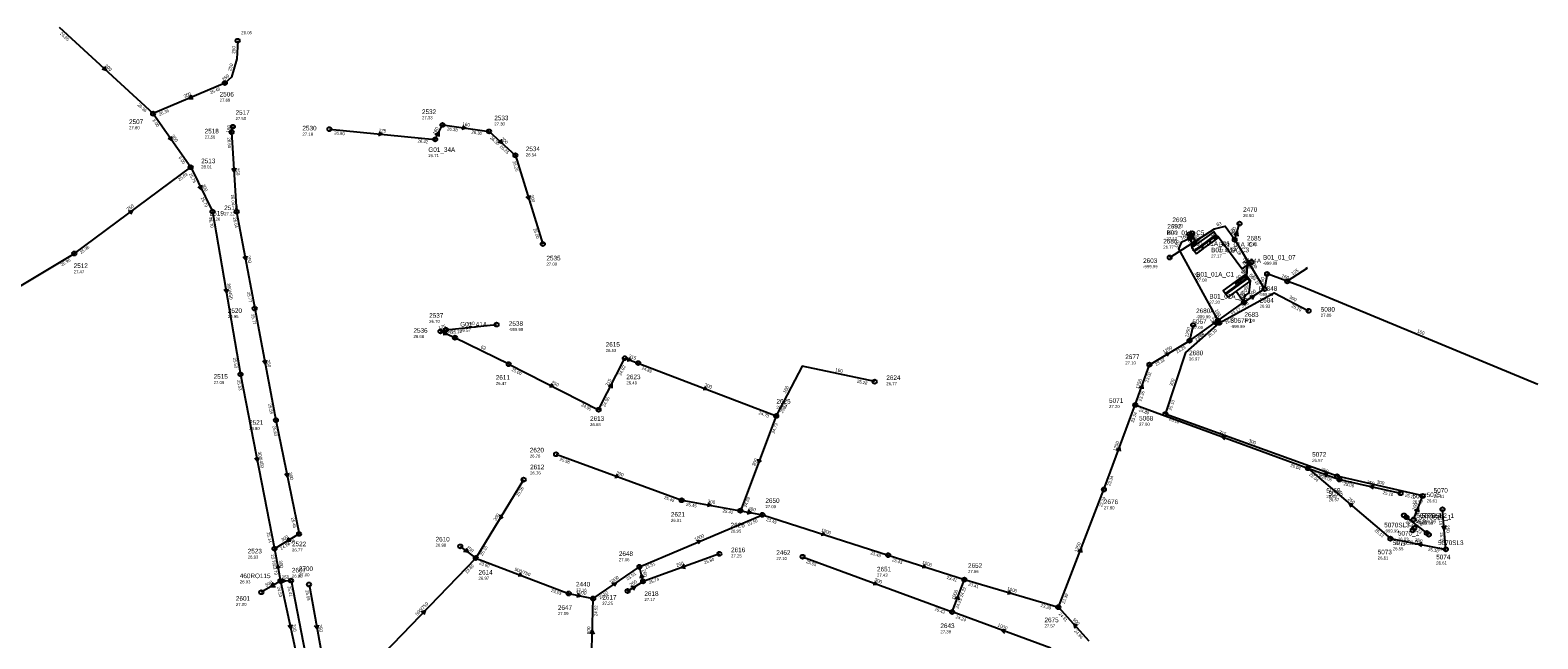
# Model space of a CAD drawing. Header units: metres. Extents: x 179992 to 198392, y 351761 to 369438.
# Tile 75 of 194: x 189466 to 190055, y 360177 to 360415. Entities that reach past the tile are written whole.
import ezdxf

# ---------------------------------------------------------------- set-up
doc = ezdxf.new("R2010")
doc.units = ezdxf.units.M

msp = doc.modelspace()

# ---------------------------------------------------------------- linework, layer by layer
at = {"layer": 'B-WE-RI-GWA-RIOOLLEIDING', "linetype": 'Continuous'}
for points in [[(189544.41, 360374.7), (189544.86, 360376.81)], [(189687.77, 360266.29), (189698.04, 360286.42)], [(189698.04, 360286.42), (189703.23, 360284.51)]]:
    msp.add_lwpolyline(points, dxfattribs=at)
at = {"layer": 'B-WE-RI-GWA-RIOOLLEIDING_BETON_1000', "linetype": 'Continuous'}
for points in [[(189751.8, 360225.24), (189800.92, 360209.51)], [(189800.92, 360209.51), (189830.71, 360199.96)], [(189825.92, 360187.3), (189830.71, 360199.96)], [(189830.71, 360199.96), (189867.42, 360189.17)], [(189864.53, 360173.11), (189825.92, 360187.3)]]:
    msp.add_lwpolyline(points, dxfattribs=at)
at = {"layer": 'B-WE-RI-GWA-RIOOLLEIDING_BETON_1250', "linetype": 'Continuous'}
for points in [[(189918.66, 360293.27), (189939.93, 360308.28)], [(189903, 360283.88), (189918.66, 360293.27)], [(189897.47, 360268.17), (189903, 360283.88)], [(189885.21, 360235.13), (189897.47, 360268.17)], [(189867.42, 360189.17), (189885.21, 360235.13)]]:
    msp.add_lwpolyline(points, dxfattribs=at)
at = {"layer": 'B-WE-RI-GWA-RIOOLLEIDING_BETON_300', "linetype": 'Continuous'}
for points in [[(189476.96, 360415.69), (189513.71, 360381.93)], [(189541.76, 360393.87), (189513.71, 360381.93)], [(189513.71, 360381.93), (189528.4, 360361.01)], [(189528.4, 360361.01), (189536.92, 360343.68)], [(189703.23, 360284.51), (189757.19, 360263.88)], [(189561.7, 360262.24), (189570.75, 360217.8)], [(189757.19, 360263.88), (189743.18, 360226.86)], [(189671.16, 360248.9), (189720.24, 360230.93)], [(189658.49, 360238.97), (189639.78, 360208.38)], [(189720.24, 360230.93), (189743.18, 360226.86)], [(189570.75, 360217.8), (189561.16, 360212)], [(189767.49, 360208.89), (189825.92, 360187.3)]]:
    msp.add_lwpolyline(points, dxfattribs=at)
at = {"layer": 'B-WE-RI-GWA-RIOOLLEIDING_BETON_400', "linetype": 'Continuous'}
msp.add_lwpolyline([(189743.18, 360226.86), (189751.8, 360225.24)], dxfattribs=at)
at = {"layer": 'B-WE-RI-GWA-RIOOLLEIDING_BETON_450', "linetype": 'Continuous'}
for points in [[(189536.92, 360343.68), (189547.87, 360280.12)], [(189547.87, 360280.12), (189561.16, 360212)]]:
    msp.add_lwpolyline(points, dxfattribs=at)
at = {"layer": 'B-WE-RI-GWA-RIOOLLEIDING_BETON_500', "linetype": 'Continuous'}
for points in [[(189936.34, 360332.72), (189938.2, 360338.99)], [(189948.01, 360313.45), (189936.34, 360332.72)], [(189939.93, 360308.28), (189948.01, 360313.45)], [(189563.47, 360199.39), (189556, 360195)], [(189879.39, 360175.94), (189867.42, 360189.17)]]:
    msp.add_lwpolyline(points, dxfattribs=at)
at = {"layer": 'B-WE-RI-GWA-RIOOLLEIDING_BETON_600', "linetype": 'Continuous'}
msp.add_lwpolyline([(189684.99, 360167.77), (189685.64, 360192.55)], dxfattribs=at)
at = {"layer": 'B-WE-RI-GWA-RIOOLLEIDING_BETON_700', "linetype": 'Continuous'}
for points in [[(189920.189, 360330.028), (189918.818, 360333.295)], [(189921.308, 360330.844), (189919.72, 360335.23)], [(189563.47, 360199.39), (189571.51, 360162.1)]]:
    msp.add_lwpolyline(points, dxfattribs=at)
at = {"layer": 'B-WE-RI-GWA-RIOOLLEIDING_BETON_750', "linetype": 'Continuous'}
for points in [[(189600.21, 360167.33), (189639.78, 360208.38)], [(189639.78, 360208.38), (189676.08, 360194.54)]]:
    msp.add_lwpolyline(points, dxfattribs=at)
at = {"layer": 'B-WE-RI-GWA-RIOOLLEIDING_BETON_900', "linetype": 'Continuous'}
msp.add_lwpolyline([(189939.93, 360308.28), (189936.943, 360312.529)], dxfattribs=at)
at = {"layer": 'B-WE-RI-GWA-RIOOLLEIDING_GVK_1000', "linetype": 'Continuous'}
for points in [[(189703.72, 360204.95), (189751.8, 360225.24)], [(189685.64, 360192.55), (189703.72, 360204.95)], [(189676.08, 360194.54), (189685.64, 360192.55)]]:
    msp.add_lwpolyline(points, dxfattribs=at)
at = {"layer": 'B-WE-RI-GWA-RIOOLLEIDING_GVK_300', "linetype": 'Continuous'}
msp.add_lwpolyline([(189561.16, 360212), (189563.47, 360199.39)], dxfattribs=at)
at = {"layer": 'B-WE-RI-GWA-RIOOLLEIDING_PVC_125', "linetype": 'Continuous'}
msp.add_lwpolyline([(189964.184, 360321.98), (189964.512, 360321.478), (189956.829, 360316.46)], dxfattribs=at)
at = {"layer": 'B-WE-RI-GWA-RIOOLLEIDING_PVC_160', "linetype": 'Continuous'}
for points in [[(189918.818, 360333.295), (189918.56, 360334.84)], [(189948.958, 360319.351), (189948.01, 360313.45)], [(190054.75, 360276.119), (189962.377, 360314.422), (189948.958, 360319.351)], [(189795.66, 360277.26), (189767.35, 360283.31), (189757.19, 360263.88)]]:
    msp.add_lwpolyline(points, dxfattribs=at)
at = {"layer": 'B-WE-RI-GWA-RIOOLLEIDING_PVC_250', "linetype": 'Continuous'}
for points in [[(189546.77, 360410.42), (189546.45, 360403.28), (189544.33, 360396.13), (189541.76, 360393.87)], [(189544.41, 360374.7), (189546.36, 360343.63)], [(189482.95, 360327.33), (189528.4, 360361.01)], [(189546.36, 360343.63), (189553.41, 360305.85)], [(189436.2, 360299.32), (189482.95, 360327.33)], [(189553.41, 360305.85), (189561.7, 360262.24)], [(189652.67, 360284.09), (189687.77, 360266.29)], [(189633.73, 360212.92), (189639.78, 360208.38)], [(189734.99, 360210), (189705.17, 360199.26)], [(189705.17, 360199.26), (189703.72, 360204.95)], [(189574.64, 360198.03), (189580.94, 360163.29)], [(189699.11, 360195.49), (189705.17, 360199.26)]]:
    msp.add_lwpolyline(points, dxfattribs=at)
at = {"layer": 'B-WE-RI-GWA-RIOOLPUT_INSPECTIEPUT'}
for centre in [(189546.77, 360410.42), (189541.76, 360393.87), (189513.71, 360381.93), (189544.41, 360374.7), (189544.86, 360376.81), (189528.4, 360361.01), (189536.92, 360343.68), (189546.36, 360343.63), (189938.2, 360338.99), (189918.56, 360334.84), (189918.82, 360333.29), (189919.72, 360335.23), (189936.34, 360332.72), (189482.95, 360327.33), (189948.96, 360319.35), (189948.01, 360313.45), (189956.83, 360316.46), (189939.93, 360308.28), (189553.41, 360305.85), (189918.66, 360293.27), (189652.67, 360284.09), (189698.04, 360286.42), (189703.23, 360284.51), (189903, 360283.88), (189547.87, 360280.12), (189795.66, 360277.26), (189687.77, 360266.29), (189897.47, 360268.17), (189561.7, 360262.24), (189757.19, 360263.88), (189671.16, 360248.9), (189658.49, 360238.97), (189720.24, 360230.93), (189885.21, 360235.13), (189743.18, 360226.86), (189751.8, 360225.24), (189570.75, 360217.8), (189633.73, 360212.92), (189561.16, 360212), (189639.78, 360208.38), (189734.99, 360210), (189767.49, 360208.89), (189800.92, 360209.51), (189703.72, 360204.95), (189556, 360195), (189574.64, 360198.03), (189676.08, 360194.54), (189699.11, 360195.49), (189705.17, 360199.26), (189830.71, 360199.96), (189685.64, 360192.55), (189867.42, 360189.17), (189825.92, 360187.3)]:
    msp.add_circle(centre, 0.8, dxfattribs=at)
at = {"layer": 'B-WE-RI-GWA-RIOOLPUT_OVERSTORTPUT', "linetype": 'Continuous'}
for points in [[(189920.49, 360328.408), (189928.985, 360334.58), (189928.103, 360335.794), (189919.609, 360329.622), (189920.49, 360328.408)], [(189933.755, 360310.213), (189942.25, 360316.384), (189941.368, 360317.598), (189932.873, 360311.426), (189933.755, 360310.213)]]:
    msp.add_lwpolyline(points, dxfattribs=at)
at = {"layer": 'B-WE-RI-GWA-RIOOLPUT_OVERSTORTPUT'}
msp.add_circle((189563.47, 360199.39), 0.8, dxfattribs=at)
at = {"layer": 'B-WE-RI-GWA_STROMINGSRICHTING'}
for points in [[(189494.76, 360400.31), (189495.33, 360398.81), (189493.79, 360399.25)], [(189528.78, 360389.13), (189527.73, 360387.9), (189529.34, 360387.8)], [(189520.82, 360373.06), (189521.05, 360371.47), (189519.64, 360372.23)], [(189544.2, 360377.44), (189544.64, 360375.76), (189545.72, 360377.12)], [(189546.01, 360360.65), (189545.39, 360359.17), (189544.58, 360360.56)], [(189532.67, 360353.95), (189532.66, 360352.34), (189531.38, 360353.32)], [(189504.09, 360343.89), (189505.67, 360344.17), (189504.95, 360342.73)], [(189919.72, 360332.66), (189918.69, 360334.07), (189918.18, 360332.4)], [(189920.83, 360330.52), (189919.5, 360331.66), (189919.39, 360329.92)], [(189921.78, 360331.84), (189920.51, 360333.04), (189920.31, 360331.3)], [(189936.08, 360334.58), (189937.27, 360335.85), (189937.57, 360334.14)], [(189550.33, 360326.29), (189549.89, 360324.74), (189548.91, 360326.02)], [(189942.04, 360324.69), (189942.17, 360323.08), (189940.81, 360323.94)], [(189542.86, 360313.44), (189542.4, 360311.9), (189541.44, 360313.2)], [(189942.24, 360310.68), (189943.97, 360310.86), (189943.08, 360309.37)], [(189927.7, 360300.53), (189929.29, 360300.78), (189928.53, 360299.36)], [(189557.99, 360285.59), (189557.55, 360284.04), (189556.58, 360285.33)], [(189699.44, 360286.74), (189700.64, 360285.46), (189698.9, 360285.27)], [(189909.22, 360288.45), (189910.83, 360288.58), (189909.97, 360287.22)], [(189669.26, 360276.48), (189670.22, 360275.19), (189668.61, 360275.2)], [(189691.61, 360275.4), (189692.9, 360276.35), (189692.89, 360274.75)], [(189729.12, 360275.38), (189730.21, 360274.2), (189728.61, 360274.04)], [(189899.08, 360274.91), (189900.23, 360276.03), (189900.44, 360274.43)], [(189890.16, 360250.55), (189891.34, 360251.65), (189891.51, 360250.05)], [(189554.95, 360247.61), (189554.52, 360246.06), (189553.53, 360247.34)], [(189750.02, 360246.97), (189750.18, 360245.37), (189751.37, 360246.46)], [(189566.64, 360241.57), (189566.23, 360240.02), (189565.23, 360241.29)], [(189694.6, 360241.09), (189695.7, 360239.92), (189694.1, 360239.73)], [(189649.27, 360225.28), (189649.14, 360223.67), (189650.5, 360224.53)], [(189730.42, 360229.86), (189731.71, 360228.9), (189730.17, 360228.44)], [(189746.1, 360227.1), (189747.49, 360226.05), (189745.81, 360225.57)], [(189566.81, 360216.26), (189565.96, 360214.9), (189567.56, 360215.03)], [(189726.15, 360215.2), (189727.76, 360215.09), (189726.71, 360213.87)], [(189775.21, 360218.5), (189776.36, 360217.38), (189774.77, 360217.13)], [(189635.98, 360212.21), (189636.76, 360210.65), (189635.04, 360210.96)], [(189875.12, 360211.07), (189876.32, 360212.15), (189876.47, 360210.55)], [(189563.28, 360204.41), (189562.32, 360205.7), (189561.87, 360204.15)], [(189656.84, 360202.65), (189657.93, 360201.46), (189656.33, 360201.3)], [(189705.59, 360200.79), (189704.45, 360202.1), (189704.07, 360200.4)], [(189721.19, 360205.8), (189720.08, 360204.63), (189721.68, 360204.44)], [(189814.66, 360205.86), (189815.82, 360204.73), (189814.22, 360204.49)], [(189560.68, 360198.66), (189559.73, 360197.2), (189561.48, 360197.31)], [(189693.09, 360198.53), (189694.68, 360198.75), (189693.9, 360197.34)], [(189700.4, 360197.21), (189702.14, 360197.38), (189701.23, 360195.89)], [(189795.6, 360199.27), (189796.71, 360198.09), (189795.1, 360197.92)], [(189847.89, 360195.66), (189849.07, 360194.57), (189847.48, 360194.28)], [(189679.49, 360194.63), (189680.86, 360193.54), (189679.17, 360193.1)], [(189827.13, 360192.54), (189828.32, 360193.63), (189828.48, 360192.03)], [(189618.48, 360187.32), (189619.99, 360187.85), (189619.51, 360186.32)], [(189567.89, 360182.3), (189567.49, 360180.74), (189566.48, 360182)], [(189578.24, 360182.21), (189577.79, 360180.66), (189576.82, 360181.95)], [(189684.56, 360178.74), (189685.32, 360180.16), (189686, 360178.7)], [(189846.82, 360180.38), (189845.23, 360180.2), (189846.33, 360179.03)], [(189874.91, 360181.97), (189873.41, 360182.55), (189873.84, 360181)]]:
    msp.add_lwpolyline(points, dxfattribs=at)
at = {"layer": 'B-WE-RI-HWA-KOLKAANSLUITLEIDING_PVC_160', "linetype": 'Continuous'}
for points in [[(190006.2, 360223.413), (190009.76, 360232.63)], [(190005.871, 360219.169), (190006.508, 360220.088)]]:
    msp.add_lwpolyline(points, dxfattribs=at)
at = {"layer": 'B-WE-RI-HWA-POMPPUT'}
msp.add_circle((189623.94, 360371.86), 0.8, dxfattribs=at)
at = {"layer": 'B-WE-RI-HWA-RIOOLLEIDING_BETON_200', "linetype": 'Continuous'}
for points in [[(189645, 360375), (189655.27, 360365.65)], [(189655.27, 360365.65), (189666, 360331)]]:
    msp.add_lwpolyline(points, dxfattribs=at)
at = {"layer": 'B-WE-RI-HWA-RIOOLLEIDING_PVC_125', "linetype": 'Continuous'}
msp.add_lwpolyline([(189582.6, 360375.86), (189623.94, 360371.86)], dxfattribs=at)
at = {"layer": 'B-WE-RI-HWA-RIOOLLEIDING_PVC_160', "linetype": 'Continuous'}
for points in [[(189623.94, 360371.86), (189626.8, 360377.54)], [(189626.8, 360377.54), (189645, 360375)], [(189930.31, 360300.25), (189926.84, 360306.64), (189914.44, 360329.14), (189915.63, 360331.86), (189918.818, 360333.295)], [(189628.19, 360297.5), (189647.93, 360299.55)]]:
    msp.add_lwpolyline(points, dxfattribs=at)
at = {"layer": 'B-WE-RI-HWA-RIOOLLEIDING_PVC_250', "linetype": 'Continuous'}
for points in [[(189563.47, 360199.39), (189567.639, 360199.556)], [(189567.639, 360199.556), (189578.42, 360143.739)]]:
    msp.add_lwpolyline(points, dxfattribs=at)
at = {"layer": 'B-WE-RI-HWA-RIOOLPUT'}
msp.add_circle((190006.2, 360223.41), 0.8, dxfattribs=at)
at = {"layer": 'B-WE-RI-HWA-RIOOLPUT_INSPECTIEPUT'}
for centre in [(189626.8, 360377.54), (189582.6, 360375.86), (189645, 360375), (189655.27, 360365.65), (189666, 360331), (189647.93, 360299.55), (190005.87, 360219.17), (190006.51, 360220.09), (189567.64, 360199.56)]:
    msp.add_circle(centre, 0.8, dxfattribs=at)
at = {"layer": 'B-WE-RI-HWA-RIOOLPUT_OVERSTORTPUT'}
msp.add_circle((189930.31, 360300.25), 0.8, dxfattribs=at)
at = {"layer": 'B-WE-RI-HWA_STROMINGSRICHTING'}
for points in [[(189601.91, 360374.72), (189603.27, 360373.86), (189601.77, 360373.28)], [(189623.97, 360373.66), (189625.37, 360374.7), (189625.37, 360372.96)], [(189634.57, 360377.18), (189635.9, 360376.27), (189634.37, 360375.76)], [(189649.55, 360371.83), (189650.14, 360370.33), (189648.59, 360370.76)], [(189660.9, 360349.91), (189660.64, 360348.33), (189659.52, 360349.49)], [(190006.69, 360226.85), (190007.98, 360228.02), (190008.15, 360226.29)], [(189563.96, 360200.19), (189565.55, 360199.47), (189564.03, 360198.63)]]:
    msp.add_lwpolyline(points, dxfattribs=at)
at = {"layer": 'B-WE-RI-MANTELBUIS', "linetype": 'Continuous'}
for points in [[(189928.174, 360332.931), (189929.56, 360333.955), (189929.871, 360333.92), (189939.034, 360321.443), (189939.411, 360321.425), (189942.94, 360323.942)], [(189936.493, 360315.346), (189940.942, 360318.599), (189941.099, 360322.393), (189942.94, 360323.942)], [(189939.93, 360308.28), (189940.272, 360310.804), (189941.927, 360311.982), (189942.449, 360316.595), (189941.102, 360318.481), (189941.264, 360322.235), (189942.94, 360323.942)]]:
    msp.add_lwpolyline(points, dxfattribs=at)
at = {"layer": 'B-WE-RI-PERSLEIDING-POMPPUT'}
msp.add_circle((189631.67, 360294.43), 0.8, dxfattribs=at)
at = {"layer": 'B-WE-RI-PERSLEIDING-RIOOLPUT_INSPECTIEPUT'}
msp.add_circle((189910.93, 360325.76), 0.8, dxfattribs=at)
at = {"layer": 'B-WE-RI-PERSLEIDING_PE_63', "linetype": 'Continuous'}
msp.add_lwpolyline([(189910.931, 360325.758), (189928.402, 360336.977), (189932.634, 360337.928), (189936.34, 360332.72)], dxfattribs=at)
at = {"layer": 'B-WE-RI-PERSLEIDING_PP_63', "linetype": 'Continuous'}
msp.add_lwpolyline([(189652.67, 360284.09), (189631.67, 360294.43)], dxfattribs=at)
at = {"layer": 'B-WE-RI-RIOOLLEIDING_BETON_1250', "linetype": 'Continuous'}
msp.add_lwpolyline([(189920.071, 360299.364), (189918.66, 360293.27)], dxfattribs=at)
at = {"layer": 'B-WE-RI-RIOOLPUT_INSPECTIEPUT'}
for centre in [(189942.94, 360323.94), (189929.81, 360301.12), (189920.07, 360299.36), (190002.46, 360225.03), (190003.42, 360224.29)]:
    msp.add_circle(centre, 0.8, dxfattribs=at)
at = {"layer": 'B-WE-RI-RIOOLPUT_OVERSTORTPUT', "linetype": 'Continuous'}
for points in [[(189924.258, 360329.368), (189926.928, 360331.308), (189926.222, 360332.279), (189923.552, 360330.339), (189924.258, 360329.368)], [(189927.194, 360331.469), (189929.864, 360333.409), (189929.158, 360334.38), (189926.489, 360332.44), (189927.194, 360331.469)], [(189921.327, 360327.225), (189923.997, 360329.165), (189923.292, 360330.136), (189920.622, 360328.196), (189921.327, 360327.225)], [(189932.68, 360311.656), (189941.174, 360317.828), (189940.293, 360319.041), (189931.798, 360312.869), (189932.68, 360311.656)]]:
    msp.add_lwpolyline(points, dxfattribs=at)
at = {"layer": 'B-WE-RI-SWA-RIOOLLEIDING_BETON_300', "linetype": 'Continuous'}
for points in [[(189930.31, 360300.25), (189951.76, 360311.97), (189965.167, 360304.93)], [(189909.23, 360264.61), (189917.27, 360288.64), (189930.31, 360300.25)], [(189976.32, 360240.29), (189909.23, 360264.61)], [(190009.76, 360232.63), (189976.32, 360240.29)]]:
    msp.add_lwpolyline(points, dxfattribs=at)
at = {"layer": 'B-WE-RI-SWA-RIOOLLEIDING_PVC_500', "linetype": 'Continuous'}
msp.add_lwpolyline([(190012.147, 360217.514), (190002.462, 360225.032)], dxfattribs=at)
at = {"layer": 'B-WE-RI-SWA-RIOOLPUT_INSPECTIEPUT'}
for centre in [(189965.17, 360304.93), (189909.23, 360264.61), (189976.32, 360240.29), (190009.76, 360232.63), (190011.35, 360218.18), (190012.15, 360217.51)]:
    msp.add_circle(centre, 0.8, dxfattribs=at)
at = {"layer": 'B-WE-RI-VWA-RIOOLLEIDING_PVC_125', "linetype": 'Continuous'}
msp.add_lwpolyline([(189625.99, 360296.91), (189628.19, 360297.5)], dxfattribs=at)
at = {"layer": 'B-WE-RI-VWA-RIOOLLEIDING_PVC_200', "linetype": 'Continuous'}
msp.add_lwpolyline([(189631.67, 360294.43), (189625.99, 360296.91)], dxfattribs=at)
at = {"layer": 'B-WE-RI-VWA-RIOOLLEIDING_PVC_250', "linetype": 'Continuous'}
for points in [[(189964.94, 360243.44), (189997.16, 360215.94)], [(189964.94, 360243.44), (189977.21, 360239.03)], [(189977.21, 360239.03), (190001.11, 360233.68)], [(190018.82, 360211.74), (190017.49, 360227.39)], [(189997.16, 360215.94), (190018.82, 360211.74)]]:
    msp.add_lwpolyline(points, dxfattribs=at)
at = {"layer": 'B-WE-RI-VWA-RIOOLLEIDING_PVC_315', "linetype": 'Continuous'}
msp.add_lwpolyline([(189897.47, 360268.17), (189964.94, 360243.44)], dxfattribs=at)
at = {"layer": 'B-WE-RI-VWA-RIOOLPUT_INSPECTIEPUT'}
for centre in [(189625.99, 360296.91), (189628.19, 360297.5), (189964.94, 360243.44), (189977.21, 360239.03), (190001.11, 360233.68), (190017.49, 360227.39), (189997.16, 360215.94), (190018.82, 360211.74)]:
    msp.add_circle(centre, 0.8, dxfattribs=at)
at = {"layer": 'B-WE-RI-VWA_STROMINGSRICHTING'}
for points in [[(189625.38, 360297.55), (189627.09, 360297.2), (189625.79, 360296.05)], [(189627.71, 360297.01), (189628.83, 360295.67), (189627.09, 360295.58)], [(189932.8, 360255.99), (189931.21, 360255.8), (189932.31, 360254.63)], [(189972.67, 360241.43), (189971.08, 360241.23), (189972.19, 360240.07)], [(189990.72, 360236.74), (189989.16, 360236.35), (189990.41, 360235.34)], [(189982.61, 360229.3), (189981.05, 360229.69), (189981.68, 360228.21)], [(190018.75, 360221.06), (190018.15, 360219.57), (190017.32, 360220.94)], [(190009.54, 360214.27), (190007.99, 360213.84), (190009.27, 360212.86)]]:
    msp.add_lwpolyline(points, dxfattribs=at)

# ---------------------------------------------------------------- texts
at = {"layer": 'B-WE-RI-GWA_AFM'}
for s, rotation, p in [('250', 87.43, (189545.77, 360405.32)), ('250', 73.48, (189544.21, 360398.44)), ('300', -42.57, (189494.7, 360400.45)), ('250', 41.33, (189541.36, 360394.55)), ('300', 23.06, (189525.99, 360388)), ('300', -54.92, (189520.81, 360373.2)), ('160', 77.96, (189543.55, 360374.38)), ('250', -86.41, (189546.08, 360360.77)), ('300', -63.82, (189532.67, 360354.09)), ('250', 36.54, (189503.96, 360343.85)), ('500', 73.48, (189936.08, 360334.57)), ('160', -80.52, (189919.21, 360335.72)), ('700', -67.23, (189919.61, 360333.4)), ('700', -70.1, (189920.72, 360334.77)), ('250', -79.43, (189550.38, 360326.42)), ('500', -58.8, (189942.03, 360324.84)), ('160', -20.17, (189954.47, 360318.14)), ('125', 33.15, (189958.93, 360318.78)), ('300/450', -80.23, (189542.53, 360315.63)), ('500', 32.61, (189942.24, 360310.69)), ('160', 80.87, (189947.46, 360315)), ('900', -54.89, (189938.18, 360312.14)), ('1250', 35.21, (189927.14, 360300.23)), ('160', -22.52, (190007.42, 360296.6)), ('1250', 30.95, (189908.65, 360288.17)), ('250', -79.24, (189558.03, 360285.71)), ('315', -20.2, (189699.44, 360286.73)), ('315', 62.97, (189691.51, 360275.32)), ('160', -12.06, (189780.13, 360281.36)), ('1250', 70.61, (189898.81, 360274.32)), ('250', -26.89, (189669.18, 360276.6)), ('300', -20.92, (189729.03, 360275.48)), ('160', 62.39, (189760.86, 360272.58)), ('300/450', -78.96, (189554.58, 360249.77)), ('1250', 69.64, (189889.89, 360249.99)), ('300', 69.27, (189748.91, 360244.18)), ('300', -78.49, (189566.67, 360241.72)), ('300', -20.11, (189694.5, 360241.17)), ('300', -10.06, (189730.31, 360229.96)), ('300', 58.55, (189647.66, 360222.75)), ('400', -10.64, (189746.1, 360227.11)), ('1000', -17.76, (189774.61, 360218.74)), ('300', 31.17, (189564.22, 360214.76)), ('250', -36.89, (189635.97, 360212.22)), ('1000', 22.88, (189725.54, 360215)), ('1250', 68.84, (189874.84, 360210.5)), ('300', -79.62, (189562.8, 360207.36)), ('1000', -17.77, (189814.07, 360206.12)), ('500/750', -20.87, (189654.81, 360203.48)), ('1000', 34.44, (189692.53, 360198.21)), ('250', -75.7, (189704.8, 360203.79)), ('250', 19.81, (189718.35, 360204.83)), ('500', 30.44, (189558, 360197.08)), ('1000', -11.76, (189678.99, 360194.73)), ('250', 31.89, (189700.4, 360197.22)), ('300', -20.28, (189795.5, 360199.36)), ('1000', 69.28, (189826.85, 360191.96)), ('1000', -16.38, (189847.28, 360195.9)), ('500/750', 46.05, (189616.91, 360185.76)), ('500', -47.86, (189872.94, 360184.24)), ('700', -77.83, (189567.92, 360182.45)), ('250', -79.72, (189578.28, 360182.33)), ('600', 88.5, (189684.49, 360178.61)), ('1000', -20.18, (189843.53, 360181.67))]:
    msp.add_text(s, height=1.3, rotation=rotation, dxfattribs=at).set_placement(p)
at = {"layer": 'B-WE-RI-GWA_BOB'}
for s, rotation, p in [('26.85', -42.57, (189477.22, 360413.01)), ('26.48', 23.06, (189536.21, 360389.55)), ('26.36', -42.57, (189507.48, 360385.2)), ('8.00', -54.92, (189513.39, 360379.26)), ('26.36', 23.06, (189516.26, 360381.06)), ('26.60', -86.41, (189542.74, 360372.59)), ('6.00', -54.92, (189523.57, 360364.75)), ('25.83', 36.54, (189524.01, 360355.52)), ('25.75', -63.82, (189527.67, 360358.42)), ('25.70', -63.82, (189532.3, 360348.99)), ('26.04', -86.41, (189544.14, 360350.3)), ('25.70', -80.23, (189535.49, 360341.4)), ('26.04', -79.43, (189544.96, 360341.33)), ('25.96', 30.93, (189478.04, 360322.29)), ('25.96', 36.54, (189485.63, 360327.07)), ('23.19', -58.8, (189935.84, 360330.08)), ('23.16', -58.8, (189942.95, 360318.33)), ('25.77', -79.43, (189550.39, 360312.2)), ('25.77', -79.24, (189552.02, 360303.55)), ('23.17', 35.21, (189935.41, 360302.89)), ('23.18', 35.21, (189921.33, 360292.95)), ('23.29', 30.95, (189913.75, 360288.23)), ('25.53', -80.23, (189544.94, 360286.52)), ('23.32', 30.95, (189905.64, 360283.36)), ('25.53', -78.96, (189546.49, 360277.81)), ('25.00', -26.89, (189653.64, 360281.58)), ('24.92', 62.97, (189696.55, 360279.54)), ('24.89', -20.92, (189704.46, 360282.11)), ('25.28', -12.06, (189788.63, 360276.92)), ('23.02', 70.61, (189902.44, 360276.87)), ('23.26', 70.61, (189899.83, 360269.46)), ('25.59', -79.24, (189558.66, 360268.58)), ('24.95', -26.89, (189680.89, 360267.76)), ('24.95', 62.97, (189690.28, 360267.25)), ('25.12', 62.39, (189759.71, 360264.82)), ('24.73', -20.92, (189750.2, 360264.63)), ('24.73', 69.27, (189756.47, 360256.88)), ('23.24', 69.64, (189896.79, 360261.17)), ('25.63', -78.49, (189560.34, 360259.92)), ('25.56', -20.11, (189672.42, 360246.52)), ('23.34', 69.64, (189887.59, 360236.38)), ('25.26', 58.55, (189656.48, 360232.23)), ('25.45', -20.11, (189713.24, 360231.58)), ('24.65', 69.27, (189745.57, 360228.09)), ('23.34', 68.84, (189884.43, 360228.14)), ('25.45', -10.06, (189721.89, 360228.81)), ('25.41', -10.06, (189736.17, 360226.28)), ('25.45', -78.49, (189567.63, 360224.1)), ('23.50', 22.88, (189746.23, 360220.94)), ('23.45', -17.76, (189753.16, 360222.92)), ('25.14', -78.96, (189558.09, 360218.33)), ('24.77', 31.17, (189563.8, 360211.49)), ('24.96', 31.17, (189565.86, 360212.74)), ('25.10', 58.55, (189642.36, 360209.15)), ('23.78', -79.62, (189559.75, 360209.71)), ('25.80', 19.81, (189729.2, 360206)), ('25.55', -20.28, (189768.74, 360206.51)), ('23.43', -17.76, (189793.89, 360209.87)), ('23.43', -17.77, (189802.28, 360207.19)), ('23.79', -79.62, (189560.47, 360205.75)), ('23.60', 46.05, (189636.36, 360202.24)), ('23.60', -20.87, (189641.01, 360205.99)), ('23.51', 34.44, (189699.13, 360199.62)), ('23.51', 22.88, (189706.26, 360204.07)), ('23.41', -17.77, (189823.69, 360200.32)), ('24.53', -77.83, (189562.13, 360197.06)), ('25.68', -79.72, (189573.23, 360195.74)), ('23.53', -20.87, (189669.08, 360195.28)), ('23.52', 34.44, (189688.31, 360192.2)), ('25.74', 19.81, (189707.66, 360198.24)), ('24.22', 69.28, (189829.99, 360192.96)), ('23.41', -16.38, (189832.12, 360197.67)), ('24.52', 88.5, (189687.26, 360185.71)), ('24.23', 69.28, (189828.31, 360188.53)), ('23.39', -16.38, (189860.39, 360189.36)), ('23.39', 68.84, (189869.82, 360190.39)), ('25.43', -20.28, (189818.92, 360187.97)), ('24.24', -20.18, (189827.18, 360184.92)), ('24.81', -47.86, (189867.43, 360186.48)), ('24.94', -47.86, (189873.49, 360179.77))]:
    msp.add_text(s, height=1.2, rotation=rotation, dxfattribs=at).set_placement(p)
at = {"layer": 'B-WE-RI-GWA_PUTDEKSELNIVEAU'}
for s, p in [('28.05', (189548.17, 360412.97)), ('27.69', (189539.73, 360386.58)), ('27.50', (189545.94, 360379.45)), ('27.80', (189504.33, 360375.84)), ('27.50', (189533.87, 360372.18)), ('28.01', (189532.51, 360360.54)), ('27.22', (189541.49, 360342.22)), ('26.60', (189939.6, 360341.54)), ('27.20', (189535.84, 360340.11)), ('25.13', (189911.97, 360337.53)), ('25.19', (189909.98, 360334.97)), ('26.81', (189941.1, 360330.36)), ('26.77', (189908.4, 360329.19)), ('27.17', (189919.58, 360328.26)), ('27.47', (189482.7, 360319.6)), ('-999.99', (189939.43, 360321.51)), ('27.08', (189921.28, 360316.27)), ('-999.99', (189945.75, 360310.7)), ('26.93', (189946.06, 360306.12)), ('26.95', (189542.92, 360302.08)), ('27.00', (189940.1, 360300.54)), ('26.53', (189690.56, 360288.86)), ('27.10', (189893.56, 360284.03)), ('26.97', (189918.49, 360285.53)), ('27.09', (189537.38, 360276.35)), ('26.47', (189647.61, 360275.97)), ('26.49', (189698.63, 360276.19)), ('26.77', (189800.2, 360275.88)), ('26.97', (189757.27, 360266.64)), ('27.20', (189887.23, 360266.95)), ('26.68', (189684.44, 360259.9)), ('26.80', (189551.23, 360258.38)), ('26.76', (189660.89, 360247.6)), ('26.76', (189661.03, 360241)), ('27.00', (189752.96, 360227.86)), ('27.60', (189885.21, 360227.39)), ('26.91', (189716.04, 360222.48)), ('26.95', (189739.38, 360218.31)), ('26.98', (189624.09, 360212.8)), ('26.93', (189550.69, 360208.14)), ('26.77', (189568, 360210.93)), ('27.06', (189695.71, 360207.15)), ('27.25', (189739.53, 360208.62)), ('27.10', (189757.22, 360207.59)), ('26.96', (189567.96, 360200.7)), ('27.43', (189796.56, 360201.1)), ('27.56', (189832.11, 360202.51)), ('26.93', (189547.6, 360198.48)), ('26.97', (189640.86, 360199.86)), ('27.16', (189678.96, 360195.22)), ('27.00', (189546.08, 360189.66)), ('27.25', (189689.24, 360190.08)), ('27.17', (189705.67, 360191.55)), ('27.09', (189671.88, 360186.09)), ('27.38', (189821.32, 360178.98)), ('27.57', (189862, 360181.26))]:
    msp.add_text(s, height=1.2, dxfattribs=at).set_placement(p)
at = {"layer": 'B-WE-RI-GWA_PUTNUMMER'}
for s, p in [('2506', (189539.73, 360388.62)), ('2507', (189504.33, 360377.88)), ('2517', (189545.94, 360381.49)), ('2518', (189533.87, 360374.22)), ('2513', (189532.51, 360362.58)), ('2519', (189535.84, 360342.15)), ('2514', (189541.49, 360344.26)), ('2470', (189939.6, 360343.58)), ('2692', (189909.98, 360337.01)), ('2693', (189911.97, 360339.57)), ('2686', (189908.4, 360331.23)), ('B01_01A_C6', (189919.58, 360330.3)), ('2685', (189941.1, 360332.4)), ('2684A', (189939.43, 360323.55)), ('2512', (189482.7, 360321.64)), ('B01_01A_C1', (189921.28, 360318.31)), ('P3348', (189945.75, 360312.74)), ('2684', (189946.06, 360308.16)), ('2520', (189542.92, 360304.12)), ('2683', (189940.1, 360302.58)), ('2615', (189690.56, 360290.9)), ('2677', (189893.56, 360286.07)), ('2680', (189918.49, 360287.57)), ('2515', (189537.38, 360278.39)), ('2611', (189647.61, 360278.01)), ('2623', (189698.63, 360278.23)), ('2624', (189800.2, 360277.92)), ('2625', (189757.27, 360268.68)), ('5071', (189887.23, 360268.99)), ('2521', (189551.23, 360260.42)), ('2613', (189684.44, 360261.94)), ('2620', (189660.89, 360249.64)), ('2612', (189661.03, 360243.04)), ('2650', (189752.96, 360229.9)), ('2676', (189885.21, 360229.43)), ('2621', (189716.04, 360224.52)), ('2626', (189739.38, 360220.35)), ('2522', (189568, 360212.97)), ('2610', (189624.09, 360214.84)), ('2523', (189550.69, 360210.18)), ('2648', (189695.71, 360209.19)), ('2616', (189739.53, 360210.66)), ('2462', (189757.22, 360209.63)), ('460RO115', (189547.6, 360200.52)), ('2607', (189567.96, 360202.74)), ('2614', (189640.86, 360201.9)), ('2651', (189796.56, 360203.14)), ('2652', (189832.11, 360204.55)), ('2440', (189678.96, 360197.26)), ('2618', (189705.67, 360193.59)), ('2601', (189546.08, 360191.7)), ('2647', (189671.88, 360188.13)), ('2617', (189689.24, 360192.12)), ('2675', (189862, 360183.3)), ('2643', (189821.32, 360181.02))]:
    msp.add_text(s, height=1.8, dxfattribs=at).set_placement(p)
at = {"layer": 'B-WE-RI-HWA_AFM'}
for s, rotation, p in [('160', -7.94, (189634.47, 360377.27)), ('125', -5.53, (189601.79, 360374.81)), ('160', 63.27, (189623.98, 360373.63)), ('200', -42.32, (189649.51, 360371.95)), ('200', -72.79, (189660.92, 360350.04)), ('160', 66.37, (189913.69, 360329.38)), ('160', 24.23, (189915.48, 360332.65)), ('160', -61.14, (189920.57, 360319.63)), ('160', -61.5, (189928.51, 360305.18)), ('160', 5.93, (189636.44, 360299.15)), ('160', 68.88, (190006.69, 360226.84)), ('250', 2.28, (189563.95, 360200.19))]:
    msp.add_text(s, height=1.3, rotation=rotation, dxfattribs=at).set_placement(p)
at = {"layer": 'B-WE-RI-HWA_BOB'}
for s, rotation, p in [('26.60', -5.53, (189584.42, 360373.88)), ('26.38', -7.94, (189628.53, 360375.48)), ('26.30', -7.94, (189638.02, 360374.16)), ('26.30', -42.32, (189645.27, 360372.32)), ('26.42', -5.53, (189617, 360370.72)), ('26.25', -42.32, (189649.03, 360368.9)), ('26.25', -72.79, (189654.14, 360363.21)), ('26.00', -72.79, (189662.27, 360336.96)), ('25.22', 5.93, (189630.37, 360295.92)), ('25.41', -79.07, (189566.25, 360197.25))]:
    msp.add_text(s, height=1.2, rotation=rotation, dxfattribs=at).set_placement(p)
at = {"layer": 'B-WE-RI-HWA_PUTDEKSELNIVEAU'}
for s, p in [('27.33', (189618.79, 360379.74)), ('27.30', (189647.03, 360377.31)), ('27.18', (189572.06, 360373.34)), ('26.71', (189621.26, 360364.94)), ('26.54', (189659.34, 360365.25)), ('27.00', (189667.4, 360322.57)), ('-999.99', (189652.71, 360297.03)), ('27.00', (189919.78, 360297.81)), ('-999.99', (190009.26, 360221.98)), ('26.03', (190000.08, 360215.12)), ('26.55', (189998.08, 360211.4)), ('27.00', (189570.66, 360201.25))]:
    msp.add_text(s, height=1.2, dxfattribs=at).set_placement(p)
at = {"layer": 'B-WE-RI-HWA_PUTNUMMER'}
for s, p in [('2532', (189618.79, 360381.78)), ('2533', (189647.03, 360379.35)), ('2530', (189572.06, 360375.38)), ('G01_34A', (189621.26, 360366.98)), ('2534', (189659.34, 360367.29)), ('2535', (189667.4, 360324.61)), ('5067', (189919.78, 360299.85)), ('2538', (189652.71, 360299.07)), ('5070SL2_1', (190009.26, 360224.02)), ('5070_1', (190000.08, 360217.16)), ('5070SL2', (189998.08, 360213.44)), ('2700', (189570.66, 360203.29))]:
    msp.add_text(s, height=1.8, dxfattribs=at).set_placement(p)
at = {"layer": 'B-WE-RI-PERSLEIDING_AFM'}
for rotation, p in [(12.66, (189929.33, 360337.98)), (-54.56, (189934.51, 360336.61)), (32.71, (189918.38, 360331.47)), (-26.21, (189641.58, 360290.42))]:
    msp.add_text('63', height=1.3, rotation=rotation, dxfattribs=at).set_placement(p)
at = {"layer": 'B-WE-RI-PERSLEIDING_PUTDEKSELNIVEAU'}
for s, p in [('-999.99', (189900.53, 360321.58)), ('26.57', (189633.7, 360296.74))]:
    msp.add_text(s, height=1.2, dxfattribs=at).set_placement(p)
at = {"layer": 'B-WE-RI-PERSLEIDING_PUTNUMMER'}
for s, p in [('2603', (189900.53, 360323.62)), ('G01_41A', (189633.7, 360298.78))]:
    msp.add_text(s, height=1.8, dxfattribs=at).set_placement(p)
at = {"layer": 'B-WE-RI-SWA_AFM'}
for s, rotation, p in [('300', 28.65, (189939.28, 360306.06)), ('300', -27.7, (189957.46, 360309.85)), ('300', 41.68, (189922.11, 360293.99)), ('300', 71.5, (189912.01, 360275.4)), ('300', -19.93, (189941.58, 360253.7)), ('300', -12.9, (189991.71, 360237.57)), ('3000', -37.82, (190006.13, 360223.18))]:
    msp.add_text(s, height=1.3, rotation=rotation, dxfattribs=at).set_placement(p)
at = {"layer": 'B-WE-RI-SWA_BOB'}
for s, rotation, p in [('25.10', -27.7, (189958.31, 360306.5)), ('25.10', 28.65, (189932.93, 360299.63)), ('25.10', 41.68, (189926.43, 360294.38)), ('25.10', 71.5, (189911.57, 360265.94)), ('25.10', -19.93, (189910.5, 360262.24)), ('25.10', -19.93, (189969.31, 360240.92)), ('25.10', -12.9, (189977.87, 360238.09)), ('25.10', -12.9, (190002.73, 360232.39)), ('25.23', -37.82, (190002.94, 360222.38)), ('25.23', -37.82, (190005.67, 360220.26))]:
    msp.add_text(s, height=1.2, rotation=rotation, dxfattribs=at).set_placement(p)
at = {"layer": 'B-WE-RI-SWA_PUTDEKSELNIVEAU'}
for s, p in [('27.00', (189969.93, 360302.57)), ('27.00', (189898.96, 360260.03)), ('26.63', (189972.12, 360231.84)), ('26.61', (190014.04, 360231.87)), ('-999.99', (189994.71, 360218.33)), ('26.55', (190015.77, 360211.42))]:
    msp.add_text(s, height=1.2, dxfattribs=at).set_placement(p)
at = {"layer": 'B-WE-RI-SWA_PUTNUMMER'}
for s, p in [('5080', (189969.93, 360304.61)), ('5068', (189898.96, 360262.07)), ('5069', (189972.12, 360233.88)), ('5070', (190014.04, 360233.91)), ('5070SL3_1', (189994.71, 360220.37)), ('5070SL3', (190015.77, 360213.46))]:
    msp.add_text(s, height=1.8, dxfattribs=at).set_placement(p)
at = {"layer": 'B-WE-RI-VWA_AFM'}
for s, rotation, p in [('125', 15.01, (189625.39, 360297.57)), ('200', -23.59, (189627.72, 360297)), ('315', -20.13, (189930, 360257.08)), ('250', -19.77, (189969.87, 360242.52)), ('250', -12.62, (189987.81, 360237.45)), ('250', -40.48, (189980.37, 360231.28)), ('250', -85.14, (190018.81, 360221.19)), ('250', -10.97, (190006.6, 360214.92))]:
    msp.add_text(s, height=1.3, rotation=rotation, dxfattribs=at).set_placement(p)
at = {"layer": 'B-WE-RI-VWA_BOB'}
for s, rotation, p in [('24.89', -20.13, (189898.73, 360265.79)), ('25.04', -20.13, (189957.94, 360244.09)), ('25.04', -40.48, (189965.29, 360240.77)), ('25.04', -19.77, (189966.21, 360241.07)), ('25.06', -19.77, (189970.2, 360239.64)), ('25.06', -12.62, (189978.77, 360236.84)), ('25.10', -12.62, (189994.08, 360233.41)), ('25.19', -85.14, (190015.87, 360225.24)), ('25.13', -40.48, (189990.82, 360218.99)), ('25.13', -10.97, (189998.78, 360213.79)), ('25.16', -85.14, (190016.45, 360218.36)), ('25.16', -10.97, (190011.8, 360211.27))]:
    msp.add_text(s, height=1.2, rotation=rotation, dxfattribs=at).set_placement(p)
at = {"layer": 'B-WE-RI-VWA_PUTDEKSELNIVEAU'}
for s, p in [('26.70', (189621.6, 360300.19)), ('26.68', (189615.44, 360294.3)), ('26.57', (189966.58, 360245.91)), ('26.57', (189973.01, 360230.58)), ('26.57', (190005.79, 360229.66)), ('26.61', (190011.31, 360230.13)), ('26.61', (189992.18, 360207.79)), ('26.61', (190015.04, 360205.84))]:
    msp.add_text(s, height=1.2, dxfattribs=at).set_placement(p)
at = {"layer": 'B-WE-RI-VWA_PUTNUMMER'}
for s, p in [('2537', (189621.6, 360302.23)), ('2536', (189615.44, 360296.34)), ('5072', (189966.58, 360247.95)), ('5076', (189973.01, 360232.62)), ('5077', (190005.79, 360231.7)), ('5075', (190011.31, 360232.17)), ('5073', (189992.18, 360209.83)), ('5074', (190015.04, 360207.88))]:
    msp.add_text(s, height=1.8, dxfattribs=at).set_placement(p)
at = {"layer": 'B-WE-RI_AFM'}
for s, rotation, p in [('50', 36.46, (189927.55, 360333.44)), ('50', -53.71, (189934.47, 360328.99)), ('50', 45.53, (189940.82, 360322.89)), ('50', 40.08, (189940.72, 360323.1)), ('50', 36.17, (189937.41, 360316.97)), ('50', 87.63, (189940.19, 360319.5)), ('50', 87.53, (189940.36, 360319.35)), ('50', 35.5, (189939.88, 360322.73)), ('50', -54.47, (189941.81, 360318.83)), ('50', 35.44, (189939.8, 360311.45)), ('50', 83.54, (189941.3, 360313.34)), ('50', 82.28, (189939.18, 360308.6)), ('1250', 76.96, (189918.13, 360294.46))]:
    msp.add_text(s, height=1.3, rotation=rotation, dxfattribs=at).set_placement(p)
at = {"layer": 'B-WE-RI_PUTDEKSELNIVEAU'}
for s, p in [('27.17', (189909.66, 360332.46)), ('27.17', (189927.11, 360325.74)), ('27.17', (189930.05, 360327.88)), ('-999.99', (189947.36, 360322.88)), ('27.20', (189926.4, 360307.67)), ('-999.99', (189921.23, 360301.98)), ('-999.99', (189934.61, 360298.18)), ('26.55', (190007.26, 360222.09)), ('-999.99', (190008.22, 360221.35))]:
    msp.add_text(s, height=1.2, dxfattribs=at).set_placement(p)
at = {"layer": 'B-WE-RI_PUTNUMMER'}
for s, p in [('B01_01A_C5', (189909.66, 360334.5)), ('B01_01A_C4', (189930.05, 360329.92)), ('B01_01A_C3', (189927.11, 360327.78)), ('B01_01_07', (189947.36, 360324.92)), ('B01_01A_C2', (189926.4, 360309.71)), ('2680A', (189921.23, 360304.02)), ('5067F1', (189934.61, 360300.22)), ('5070SL1', (190007.26, 360224.13)), ('5070SL1_1', (190008.22, 360223.4))]:
    msp.add_text(s, height=1.8, dxfattribs=at).set_placement(p)

doc.saveas('drawing.dxf')
